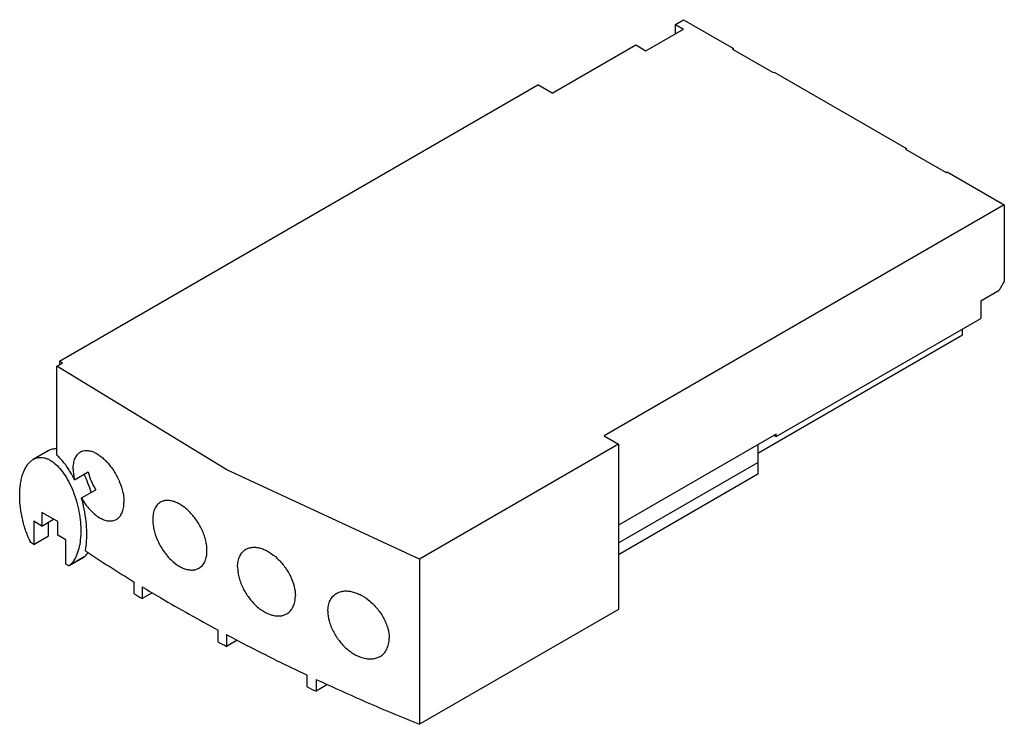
# Model space of a CAD drawing. Header units: millimetres. Extents: x 10.1 to 78.5, y 37.4 to 86.3.
import ezdxf

# ---------------------------------------------------------------- set-up
doc = ezdxf.new("R2010")
doc.units = ezdxf.units.MM
doc.header["$LTSCALE"] = 8.045037
doc.layers.get('0').update_dxf_attribs({"linetype": 'CONTINUOUS'})

msp = doc.modelspace()

# ---------------------------------------------------------------- linework, layer by layer
at = {"color": 7, "linetype": 'Continuous'}
for p, q in [((55.657, 85.996), (56.223, 86.322)), ((56.223, 86.322), (59.688, 84.322)), ((53.607, 84.159), (56.223, 85.669)), ((55.657, 85.342), (55.657, 85.996)), ((55.657, 85.996), (56.223, 85.669)), ((47.101, 81.219), (52.9, 84.567)), ((52.9, 84.567), (53.607, 84.159)), ((59.617, 84.281), (59.688, 84.322)), ((59.617, 84.281), (62.446, 82.648)), ((59.688, 84.24), (59.688, 84.322)), ((62.446, 82.648), (62.516, 82.689)), ((62.516, 82.689), (71.709, 77.382)), ((12.878, 62.603), (46.111, 81.791)), ((47.101, 81.219), (46.111, 81.791)), ((71.638, 77.341), (71.709, 77.382)), ((71.638, 77.341), (74.466, 75.708)), ((71.709, 77.3), (71.709, 77.382)), ((74.466, 75.708), (74.537, 75.749)), ((74.537, 75.749), (78.497, 73.463)), ((78.497, 73.463), (50.708, 57.419)), ((78.497, 73.463), (78.497, 68.155)), ((78.497, 68.155), (78.143, 67.543)), ((76.871, 66.808), (78.143, 67.543)), ((76.871, 66.808), (76.871, 65.583)), ((62.658, 57.378), (76.871, 65.583)), ((61.385, 56.235), (75.598, 64.44)), ((75.598, 64.44), (75.598, 64.849)), ((12.704, 62.258), (13.09, 62.481)), ((12.704, 56.078), (12.704, 62.258)), ((12.878, 62.603), (12.878, 62.358)), ((13.09, 62.481), (12.878, 62.603)), ((62.658, 57.541), (51.698, 51.213)), ((62.516, 57.459), (62.658, 57.378)), ((62.658, 57.378), (62.658, 57.541)), ((51.698, 56.847), (37.879, 48.869)), ((50.708, 57.419), (51.698, 56.847)), ((51.698, 56.847), (51.698, 45.375)), ((61.385, 56.806), (61.385, 54.765)), ((12.09, 56.383), (11.064, 55.791)), ((51.698, 49.988), (61.385, 55.581)), ((13.923, 54.372), (14.869, 54.919)), ((61.385, 54.765), (51.698, 49.172)), ((14.411, 53.117), (15.397, 53.686)), ((11.661, 52.103), (11.661, 51.164)), ((12.757, 51.47), (11.661, 52.103)), ((11.096, 51.491), (11.096, 49.89)), ((11.661, 51.164), (11.096, 51.491)), ((11.661, 51.164), (12.475, 51.634)), ((12.121, 50.482), (12.121, 51.429)), ((12.757, 50.531), (12.757, 51.47)), ((10.884, 50.012), (10.842, 50.101)), ((11.096, 49.89), (10.884, 50.012)), ((11.096, 49.89), (12.121, 50.482)), ((13.323, 50.205), (12.757, 50.531)), ((13.323, 48.511), (13.323, 50.205)), ((13.531, 48.391), (14.556, 48.983)), ((14.599, 49.018), (13.574, 48.426)), ((14.556, 48.983), (14.599, 49.018)), ((37.879, 48.869), (37.879, 37.397)), ((13.531, 48.391), (13.323, 48.511)), ((13.574, 48.426), (13.531, 48.391)), ((18.079, 46.46), (18.079, 47.276)), ((18.63, 46.941), (18.63, 46.124)), ((19.327, 46.527), (18.63, 46.124)), ((51.698, 45.375), (37.879, 37.397)), ((23.891, 43.12), (23.891, 43.936)), ((24.478, 43.622), (24.478, 42.806)), ((25.221, 43.234), (24.478, 42.806)), ((30.076, 39.995), (30.076, 40.812)), ((30.699, 40.518), (30.699, 39.702)), ((31.489, 40.158), (30.699, 39.702))]:
    msp.add_line(p, q, dxfattribs=at)
msp.add_lwpolyline([(37.879, 48.869), (24.513, 55.075), (12.704, 62.258)], dxfattribs=at)
for centre, radius, start, end in [((6.499, 50.741), 8.265, 26.06486, 30.3703), ((76.18, 142.166), 111.264, 236.44352, 238.52096), ((13.409, 50.342), 1.787, 323.76876, 324.98386), ((78.583, 145.212), 115.813, 238.5051, 238.82405), ((84.348, 155.297), 127.432, 241.678, 241.97736), ((89.691, 165.925), 139.328, 244.66721, 244.95053)]:
    msp.add_arc(centre, radius, start, end, dxfattribs=at)
for points, knots in [([(12.7, 56.514), (12.595, 56.524), (12.38, 56.514), (12.181, 56.435), (12.09, 56.383)], [0, 0, 0, 0, 0.501025, 1, 1, 1, 1]), ([(13.629, 54.92), (13.499, 55.143), (13.286, 55.461), (12.963, 55.838), (12.791, 56.004), (12.704, 56.078)], [0, 0, 0, 0, 0.52111, 0.768019, 1, 1, 1, 1]), ([(13.834, 55.117), (13.834, 55.251), (13.853, 55.503), (13.947, 55.848), (14.084, 56.086), (14.223, 56.228), (14.301, 56.283), (14.341, 56.306)], [0, 0, 0, 0, 0.297341, 0.559375, 0.789555, 0.896325, 1, 1, 1, 1]), ([(14.341, 56.306), (14.402, 56.341), (14.536, 56.395), (14.758, 56.42), (14.996, 56.391), (15.246, 56.31), (15.502, 56.18), (15.761, 56.002), (16.016, 55.782), (16.351, 55.431), (16.725, 54.918), (17.073, 54.236), (17.267, 53.636), (17.348, 53.164), (17.362, 52.937), (17.362, 52.826)], [0, 0, 0, 0, 0.040257, 0.082273, 0.127809, 0.177976, 0.233263, 0.293637, 0.35869, 0.427735, 0.573939, 0.723861, 0.868477, 0.936336, 1, 1, 1, 1]), ([(10.842, 50.101), (10.716, 50.364), (10.497, 50.915), (10.265, 51.776), (10.153, 52.513), (10.118, 53.095), (10.12, 53.513), (10.149, 53.913), (10.205, 54.289), (10.288, 54.635), (10.396, 54.948), (10.529, 55.225), (10.684, 55.46), (10.861, 55.651), (10.995, 55.751), (11.064, 55.791)], [0, 0, 0, 0, 0.143807, 0.292226, 0.439475, 0.510902, 0.579951, 0.646011, 0.708585, 0.767254, 0.821744, 0.871985, 0.918094, 0.960512, 1, 1, 1, 1]), ([(11.064, 55.791), (11.12, 55.822), (11.235, 55.876), (11.42, 55.922), (11.613, 55.932), (11.811, 55.906), (12.012, 55.845), (12.292, 55.713), (12.639, 55.456), (13.024, 55.04), (13.382, 54.519), (13.699, 53.912), (13.964, 53.239), (14.169, 52.525), (14.306, 51.793), (14.37, 51.071), (14.359, 50.384), (14.274, 49.755), (14.116, 49.207), (13.891, 48.756), (13.685, 48.517), (13.574, 48.426)], [0, 0, 0, 0, 0.020382, 0.040455, 0.060759, 0.081814, 0.104059, 0.127825, 0.18066, 0.241104, 0.308712, 0.382256, 0.460028, 0.540018, 0.620061, 0.698001, 0.771802, 0.839747, 0.900579, 0.953791, 1, 1, 1, 1]), ([(13.834, 55.117), (13.834, 54.996), (13.851, 54.746), (13.895, 54.499), (13.923, 54.372)], [0, 0, 0, 0, 0.482833, 1, 1, 1, 1]), ([(15.082, 53.498), (15.018, 53.718), (14.873, 54.146), (14.69, 54.558), (14.589, 54.755)], [0, 0, 0, 0, 0.509431, 1, 1, 1, 1]), ([(14.869, 54.919), (14.922, 54.705), (15.068, 54.279), (15.277, 53.88), (15.397, 53.686)], [0, 0, 0, 0, 0.491186, 1, 1, 1, 1]), ([(14.553, 52.534), (14.544, 52.582), (14.503, 52.778), (14.453, 52.972), (14.411, 53.117)], [0, 0, 0, 0, 0.245838, 1, 1, 1, 1]), ([(14.411, 53.117), (14.492, 52.973), (14.665, 52.698), (14.961, 52.325), (15.279, 52.011), (15.609, 51.764), (15.942, 51.595), (16.265, 51.509), (16.525, 51.513), (16.711, 51.564), (16.796, 51.603), (16.836, 51.626)], [0, 0, 0, 0, 0.159423, 0.313102, 0.457484, 0.590002, 0.709147, 0.815098, 0.910269, 0.955449, 1, 1, 1, 1]), ([(16.836, 51.626), (16.877, 51.65), (16.958, 51.707), (17.102, 51.851), (17.244, 52.091), (17.343, 52.439), (17.362, 52.692), (17.362, 52.826)], [0, 0, 0, 0, 0.105431, 0.213707, 0.445395, 0.706282, 1, 1, 1, 1]), ([(19.9, 52.82), (19.857, 52.796), (19.774, 52.738), (19.626, 52.591), (19.48, 52.35), (19.378, 52), (19.358, 51.745), (19.358, 51.611)], [0, 0, 0, 0, 0.107656, 0.217418, 0.449942, 0.709369, 1, 1, 1, 1]), ([(23.126, 49.459), (23.126, 49.569), (23.111, 49.796), (23.048, 50.14), (22.946, 50.492), (22.759, 50.965), (22.508, 51.417), (22.203, 51.831), (21.954, 52.113), (21.69, 52.363), (21.417, 52.573), (21.141, 52.74), (20.866, 52.861), (20.599, 52.932), (20.345, 52.951), (20.108, 52.917), (19.965, 52.858), (19.9, 52.82)], [0, 0, 0, 0, 0.06234, 0.128641, 0.198141, 0.270045, 0.417051, 0.490203, 0.561688, 0.630527, 0.695863, 0.757016, 0.813598, 0.865533, 0.913188, 0.957527, 1, 1, 1, 1]), ([(14.678, 49.445), (14.724, 49.673), (14.784, 50.155), (14.79, 50.91), (14.718, 51.712), (14.617, 52.257), (14.553, 52.534)], [0, 0, 0, 0, 0.224425, 0.466949, 0.726012, 1, 1, 1, 1]), ([(19.358, 51.611), (19.358, 51.501), (19.373, 51.274), (19.455, 50.804), (19.613, 50.33), (19.833, 49.871), (20.094, 49.428), (20.475, 48.937), (20.926, 48.538), (21.305, 48.308), (21.581, 48.188), (21.851, 48.118), (22.11, 48.102), (22.352, 48.139), (22.498, 48.2), (22.565, 48.239)], [0, 0, 0, 0, 0.062228, 0.128489, 0.269665, 0.342895, 0.41642, 0.560095, 0.693228, 0.754154, 0.810737, 0.862944, 0.911218, 0.956454, 1, 1, 1, 1]), ([(14.599, 49.018), (14.622, 49.036), (14.714, 49.118), (14.794, 49.211), (14.85, 49.286)], [0, 0, 0, 0, 0.239923, 1, 1, 1, 1]), ([(22.565, 48.239), (22.609, 48.264), (22.694, 48.324), (22.847, 48.473), (22.999, 48.716), (23.105, 49.068), (23.126, 49.325), (23.126, 49.459)], [0, 0, 0, 0, 0.109269, 0.220395, 0.454256, 0.712645, 1, 1, 1, 1]), ([(25.254, 48.32), (25.254, 48.455), (25.275, 48.712), (25.369, 49.014), (25.482, 49.219), (25.582, 49.351), (25.698, 49.463), (25.786, 49.523), (25.831, 49.549)], [0, 0, 0, 0, 0.284337, 0.541191, 0.660948, 0.776285, 0.888719, 1, 1, 1, 1]), ([(25.831, 49.549), (25.901, 49.589), (26.053, 49.654), (26.304, 49.697), (26.574, 49.687), (26.858, 49.626), (27.15, 49.516), (27.553, 49.301), (28.036, 48.924), (28.537, 48.354), (28.935, 47.697), (29.194, 47.007), (29.263, 46.533), (29.263, 46.307)], [0, 0, 0, 0, 0.044598, 0.09116, 0.140909, 0.194578, 0.252439, 0.314381, 0.448463, 0.591412, 0.735806, 0.874088, 1, 1, 1, 1]), ([(25.254, 48.32), (25.254, 48.21), (25.27, 47.983), (25.334, 47.64), (25.439, 47.289), (25.631, 46.818), (25.892, 46.369), (26.209, 45.963), (26.469, 45.687), (26.747, 45.445), (27.12, 45.185), (27.514, 45.001), (27.909, 44.92), (28.184, 44.913), (28.439, 44.959), (28.595, 45.025), (28.666, 45.066)], [0, 0, 0, 0, 0.061035, 0.125893, 0.193856, 0.264177, 0.408109, 0.479944, 0.550386, 0.618576, 0.683778, 0.802928, 0.85679, 0.907046, 0.95442, 1, 1, 1, 1]), ([(18.63, 46.941), (19.057, 46.682), (20.792, 45.648), (22.553, 44.658), (23.891, 43.936)], [0, 0, 0, 0, 0.247307, 1, 1, 1, 1]), ([(32.136, 46.494), (32.21, 46.537), (32.371, 46.606), (32.637, 46.658), (32.923, 46.658), (33.223, 46.608), (33.533, 46.508), (33.957, 46.31), (34.468, 45.952), (35.001, 45.4), (35.358, 44.858), (35.571, 44.397), (35.722, 43.947), (35.776, 43.598), (35.776, 43.372)], [0, 0, 0, 0, 0.046577, 0.095206, 0.146876, 0.20214, 0.261159, 0.323776, 0.457788, 0.599111, 0.74092, 0.809916, 0.876524, 1, 1, 1, 1]), ([(28.666, 45.066), (28.713, 45.093), (28.803, 45.155), (28.923, 45.269), (29.026, 45.402), (29.143, 45.609), (29.24, 45.913), (29.263, 46.172), (29.263, 46.307)], [0, 0, 0, 0, 0.112728, 0.226443, 0.342705, 0.462882, 0.71881, 1, 1, 1, 1]), ([(31.523, 45.244), (31.523, 45.379), (31.546, 45.639), (31.646, 45.945), (31.765, 46.152), (31.872, 46.287), (31.995, 46.403), (32.087, 46.466), (32.136, 46.494)], [0, 0, 0, 0, 0.278575, 0.533223, 0.653463, 0.770357, 0.885344, 1, 1, 1, 1]), ([(31.523, 45.244), (31.523, 45.018), (31.575, 44.668), (31.721, 44.215), (31.927, 43.749), (32.274, 43.202), (32.716, 42.73), (33.112, 42.419), (33.509, 42.172), (33.927, 42.003), (34.343, 41.937), (34.633, 41.941), (34.903, 41.995), (35.067, 42.067), (35.143, 42.11)], [0, 0, 0, 0, 0.123331, 0.189928, 0.258875, 0.400361, 0.540991, 0.608978, 0.674413, 0.79544, 0.850893, 0.903052, 0.952468, 1, 1, 1, 1]), ([(24.478, 43.622), (24.934, 43.379), (26.783, 42.41), (28.656, 41.484), (30.076, 40.812)], [0, 0, 0, 0, 0.247483, 1, 1, 1, 1]), ([(35.143, 42.11), (35.193, 42.139), (35.288, 42.203), (35.414, 42.321), (35.524, 42.458), (35.647, 42.668), (35.751, 42.974), (35.776, 43.236), (35.776, 43.372)], [0, 0, 0, 0, 0.115974, 0.232151, 0.349923, 0.470578, 0.724391, 1, 1, 1, 1]), ([(30.699, 40.518), (31.284, 40.245), (33.656, 39.157), (36.057, 38.133), (37.879, 37.397)], [0, 0, 0, 0, 0.247215, 1, 1, 1, 1])]:
    msp.add_open_spline(points, degree=3, knots=knots, dxfattribs=at)

doc.saveas('drawing.dxf')
